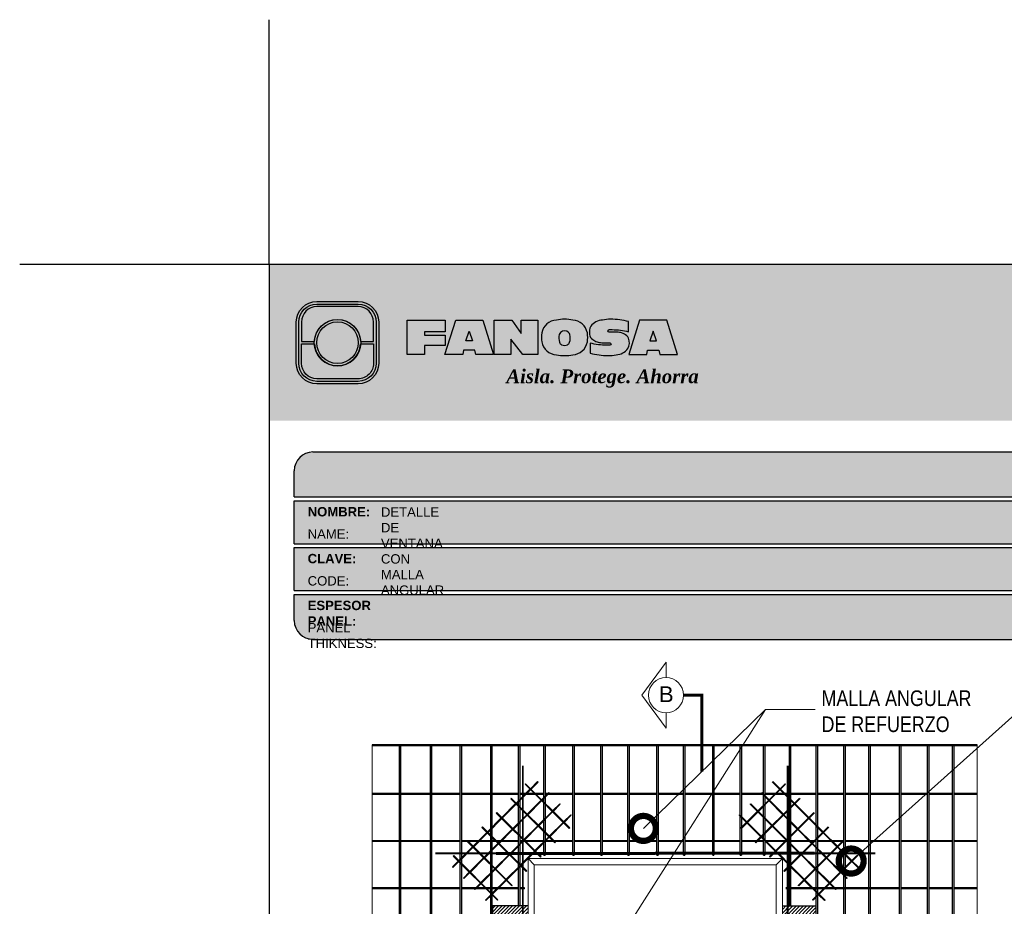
# Model space of a CAD drawing. Header units: millimetres. Extents: x 0 to 30, y 0 to 35.5.
# Tile 4 of 4: x 0 to 15.8, y 21.3 to 35.5. Entities that reach past the tile are written whole.
import ezdxf

# ---------------------------------------------------------------- set-up
doc = ezdxf.new("R2010")
doc.units = ezdxf.units.MM
for name, pattern in [('CENTER', [2, 1.25, -0.25, 0.25, -0.25]), ('CONTINUA', [0]), ('DASHED2', [9.524999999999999, 6.35, -3.175])]:
    doc.linetypes.add(name, pattern=pattern)
for name, color, linetype, lineweight in [('CONSTRUPANEL', 170, 'Continuous', 20), ('hatch', 252, 'Continuous', 0), ('LAMINA ACCESORIOS', 1, 'Continuous', 30), ('TEXTO', 7, 'DASHED2', 0), ('TEXTO CUADRO DATOS', 251, 'Continuous', 0)]:
    doc.layers.add(name, color=color, linetype=linetype, lineweight=lineweight)
doc.layers.add('CORTE', color=7, linetype='Continuous')
doc.styles.add('Erika', font='techl___.ttf', dxfattribs={"height": 0.25})
doc.styles.add('OUTLINE', font='arial.ttf', dxfattribs={"height": 0.2})
doc.styles.get("Standard").update_dxf_attribs({"font": 'arial.ttf'})
doc.dimstyles.new('Erika', dxfattribs={"dimtxt": 0.25, "dimasz": 0.8, "dimexe": 0.5, "dimexo": 0.5, "dimgap": 0, "dimtad": 0, "dimlfac": 0.1, "dimzin": 1, "dimdsep": 46, "dimtxsty": 'Erika', "dimblk": 'DOTSMALL', "dimcen": 2.5, "dimse1": 1, "dimse2": 1, "dimclrd": 252, "dimclre": 252, "dimclrt": 256, "dimadec": 0, "dimazin": 0, "dimtfac": 1, "dimtmove": 0, "dimatfit": 3, "dimldrblk": 'DOTSMALL', "dimfxl": 1, "dimlwd": 0, "dimlwe": 0, "dimarcsym": 0})

# ---------------------------------------------------------------- blocks, each defined once
blk = doc.blocks.new('_DotSmall')
at = {"color": 0, "linetype": 'ByBlock', "const_width": 0.5}
blk.add_lwpolyline([(-0.0625, 0, 1), (0.0625, 0, 1)], format="xyb", close=True, dxfattribs=at)
blk = doc.blocks.new('LOGO 1')
h = blk.add_hatch(color=7)
h.set_gradient(color1=(255, 255, 255), color2=(0, 0, 255), rotation=180, tint=1)
h.paths.add_polyline_path([(362.633524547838, 273.3012676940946), (362.633524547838, 270.8012676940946), (384.2235245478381, 270.8012676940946), (384.2235245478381, 273.3012676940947)])
at = {"true_color": 0xffffff}
h = blk.add_hatch(color=7, dxfattribs=at)
edge = h.paths.add_edge_path()
edge.add_arc((364.057378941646, 271.7212676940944), 0.3299999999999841, -89.99999999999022, 9.890754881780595e-12, ccw=False)
edge.add_line((364.0573789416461, 271.3912676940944), (363.3973789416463, 271.3912676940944))
edge.add_arc((363.3973789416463, 271.7212676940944), 0.3299999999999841, 179.9999999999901, 269.9999999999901, ccw=False)
edge.add_line((363.0673789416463, 271.7212676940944), (363.0673789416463, 272.3812676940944))
edge.add_arc((363.3973789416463, 272.3812676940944), 0.3299999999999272, 90, 180, ccw=False)
edge.add_line((363.3973789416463, 272.7112676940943), (364.0573789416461, 272.7112676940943))
edge.add_arc((364.0573789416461, 272.3812676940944), 0.3299999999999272, 0, 90, ccw=False)
edge.add_line((364.387378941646, 272.3812676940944), (364.387378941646, 271.7212676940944))
edge = h.paths.add_edge_path(flags=16)
edge.add_arc((364.0573789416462, 271.7212676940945), 0.2887500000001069, 269.9999999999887, 359.9999999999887, ccw=False)
edge.add_line((364.0573789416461, 271.4325176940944), (363.3973789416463, 271.4325176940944))
edge.add_arc((363.3973789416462, 271.7212676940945), 0.2887500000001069, 180.0000000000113, 270.0000000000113, ccw=False)
edge.add_line((363.1086289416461, 271.7212676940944), (363.1086289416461, 272.3812676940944))
edge.add_arc((363.3973789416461, 272.3812676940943), 0.28875000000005, 89.99999999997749, 179.9999999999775, ccw=False)
edge.add_line((363.3973789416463, 272.6700176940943), (364.0573789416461, 272.6700176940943))
edge.add_arc((364.0573789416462, 272.3812676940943), 0.28875000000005, 2.262368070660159e-11, 90.00000000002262, ccw=False)
edge.add_line((364.3461289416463, 272.3812676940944), (364.3461289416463, 271.7212676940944))
for color, points in [(30, [(364.0980555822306, 272.0718926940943), (364.3048789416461, 272.0718926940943), (364.3048789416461, 272.3812676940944, 0.4142135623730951), (364.0573789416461, 272.6287676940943), (363.3973789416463, 272.6287676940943, 0.4142135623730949), (363.1498789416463, 272.3812676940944), (363.1498789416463, 272.0718926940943), (363.3567023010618, 272.0718926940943, -0.9459053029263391)]), (170, [(364.3048789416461, 271.7212676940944), (364.3048789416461, 272.0306426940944), (364.0980555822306, 272.0306426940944, -0.9459053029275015), (363.3567023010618, 272.0306426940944), (363.1498789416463, 272.0306426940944), (363.1498789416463, 271.7212676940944, 0.4142135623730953), (363.3973789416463, 271.4737676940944), (364.057378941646, 271.4737676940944, 0.4142135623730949)])]:
    blk.add_hatch(color=color).paths.add_polyline_path(points)
h = blk.add_hatch(color=7, dxfattribs=at)
h.paths.add_polyline_path([(363.3561289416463, 272.0512676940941, 1), (364.0986289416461, 272.0512676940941, 1)])
h.paths.add_polyline_path([(364.0602079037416, 272.0512676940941, -1), (363.3945499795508, 272.0512676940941, -1)], flags=16)
h = blk.add_hatch(color=252)
h.set_gradient(color1=(132, 132, 132), rotation=70.00000000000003, tint=1, name='SPHERICAL')
h.paths.add_polyline_path([(364.0602079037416, 272.0512676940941, 1), (363.3945499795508, 272.0512676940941, 1)])
blk.add_hatch(color=7, dxfattribs=at).paths.add_polyline_path([(364.8420585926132, 272.4104305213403), (365.4501879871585, 272.4104305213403), (365.4501879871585, 272.2247109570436), (365.119665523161, 272.2247109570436), (365.119665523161, 272.1719110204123), (365.4501879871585, 272.1719110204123), (365.4501879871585, 272.00471122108), (365.119665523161, 272.00471122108), (365.119665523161, 271.8609844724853), (364.8420585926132, 271.8609844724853)])
h = blk.add_hatch(color=7, dxfattribs=at)
h.paths.add_polyline_path([(365.620750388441, 272.4104305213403), (365.4485062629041, 271.8609844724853), (365.7332546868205, 271.8609844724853), (365.7479187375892, 271.934277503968), (365.9266795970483, 271.934277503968), (365.9413436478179, 271.8609844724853), (366.2260920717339, 271.8609844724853), (366.0538479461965, 272.4104305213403)])
h.paths.add_polyline_path([(365.837299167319, 272.2366800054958), (365.8906148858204, 272.0814774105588), (365.7839834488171, 272.0814774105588)], flags=16)
h = blk.add_hatch(color=7, dxfattribs=at)
h.paths.add_polyline_path([(366.9358659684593, 272.4104305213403), (366.6709453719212, 272.4104305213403), (366.6709453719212, 272.1991139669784), (366.5221127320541, 272.4104305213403), (366.2395855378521, 272.4104305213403), (366.2395855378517, 271.8609844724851), (366.5045061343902, 271.8609844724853), (366.5045061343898, 272.1071001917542), (366.6947223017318, 271.8609844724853), (366.9358659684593, 271.8609844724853)])
h.paths.add_polyline_path([(367.4970415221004, 272.4140725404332, 0.09403921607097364), (367.2339520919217, 272.4140725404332, 0.3497782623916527), (367.0006865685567, 272.2074327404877, 0.09737279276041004), (367.0006865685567, 272.0639822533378, 0.3497782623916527), (367.2339520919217, 271.8573424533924, 0.09403921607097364), (367.4970415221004, 271.8573424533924, 0.3497782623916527), (367.7303070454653, 272.0639822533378, 0.09737279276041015), (367.7303070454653, 272.2074327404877, 0.3497782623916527)])
h.paths.add_polyline_path([(367.2999959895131, 272.2148320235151, -0.3799377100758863), (367.4309976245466, 272.2148320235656, -0.158874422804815), (367.4503779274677, 272.1817168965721, -0.1263576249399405), (367.44577155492, 272.0572845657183, -0.2142742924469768), (367.4126854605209, 272.0188340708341, -0.2226123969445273), (367.318308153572, 272.0188340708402, -0.2142742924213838), (367.2852220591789, 272.0572845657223, -0.1263576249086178), (367.2806156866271, 272.1817168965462, -0.1588744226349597)], flags=16)
h.paths.add_polyline_path([(368.0775589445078, 272.2601931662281), (368.1276424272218, 272.2601931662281, -0.05869489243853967), (368.3904870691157, 272.2278050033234), (368.3904870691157, 272.3881713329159, 0.06395994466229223), (368.1046346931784, 272.4264429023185, 0.04691611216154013), (367.9730899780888, 272.4140725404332, 0.2229690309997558), (367.7857619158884, 272.3139728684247, 0.1654172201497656), (367.7667124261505, 272.182419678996, 0.1952229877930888), (367.8161538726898, 272.1004656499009, 0.07724634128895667), (367.887655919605, 272.0635888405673, 0.08066867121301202), (367.9607834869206, 272.0517133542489), (368.0895714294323, 272.0517133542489, -1), (368.0895714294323, 272.0112218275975), (368.0394879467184, 272.0112218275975, -0.05869489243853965), (367.7766433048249, 272.0436099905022), (367.7766433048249, 271.8832436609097, 0.0639599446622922), (368.0624956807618, 271.8449720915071, 0.04691611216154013), (368.1940403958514, 271.8573424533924, 0.2229690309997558), (368.3813684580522, 271.9574421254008, 0.2091142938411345), (368.391184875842, 272.1225548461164, 0.1301021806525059), (368.3636451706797, 272.1610969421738, 0.09267767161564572), (368.2794744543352, 272.2078261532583, 0.08066867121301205), (368.2063468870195, 272.2197016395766), (368.0775589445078, 272.2197016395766, -1)])
h.paths.add_polyline_path([(369.0017330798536, 272.4104305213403), (368.5686355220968, 272.4104305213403), (368.3963913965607, 271.8609844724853), (368.6811398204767, 271.8609844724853), (368.6958038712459, 271.934277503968), (368.8745647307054, 271.934277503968), (368.8892287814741, 271.8609844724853), (369.1739772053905, 271.8609844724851)])
h.paths.add_polyline_path([(368.7851843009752, 272.2366800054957), (368.8385000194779, 272.0814774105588), (368.7318685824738, 272.0814774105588)], flags=16)
at = {"color": 7, "true_color": 0xffffff}
for points in [[(364.387378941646, 271.7212676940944, -0.414213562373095), (364.0573789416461, 271.3912676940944), (363.3973789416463, 271.3912676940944, -0.414213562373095), (363.0673789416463, 271.7212676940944), (363.0673789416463, 272.3812676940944, -0.414213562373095), (363.3973789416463, 272.7112676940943), (364.0573789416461, 272.7112676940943, -0.4142135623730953), (364.387378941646, 272.3812676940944)], [(364.3461289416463, 271.7212676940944, -0.4142135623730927), (364.0573789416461, 271.4325176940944), (363.3973789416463, 271.4325176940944, -0.4142135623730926), (363.1086289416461, 271.7212676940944), (363.1086289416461, 272.3812676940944, -0.414213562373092), (363.3973789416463, 272.6700176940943), (364.0573789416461, 272.6700176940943, -0.4142135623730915), (364.3461289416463, 272.3812676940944)], [(367.7303070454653, 272.2074327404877, 0.3497782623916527), (367.4970415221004, 272.4140725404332, 0.09403921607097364), (367.2339520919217, 272.4140725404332, 0.3497782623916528), (367.0006865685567, 272.2074327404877, 0.09737279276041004), (367.0006865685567, 272.0639822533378, 0.3497782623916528), (367.2339520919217, 271.8573424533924, 0.09403921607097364), (367.4970415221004, 271.8573424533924, 0.3497782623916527), (367.7303070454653, 272.0639822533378, 0.09737279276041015)], [(368.3637508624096, 272.1610094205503, 0.09280978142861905), (368.2794744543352, 272.2078261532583, 0.08066867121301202), (368.2063468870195, 272.2197016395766), (368.0775589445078, 272.2197016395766, -0.9999999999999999), (368.0775589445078, 272.2601931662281), (368.1276424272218, 272.2601931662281, -0.05869489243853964), (368.3904870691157, 272.2278050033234), (368.3904870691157, 272.3881713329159, 0.06395994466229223), (368.1046346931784, 272.4264429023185, 0.04691611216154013), (367.9730899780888, 272.4140725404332, 0.2229690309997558), (367.7857619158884, 272.3139728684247, 0.1654172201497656), (367.7667124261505, 272.182419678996, 0.1952229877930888), (367.8161538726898, 272.1004656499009, 0.07724634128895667), (367.887655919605, 272.0635888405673, 0.08066867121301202), (367.9607834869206, 272.0517133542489), (368.0895714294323, 272.0517133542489, -0.9999999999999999), (368.0895714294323, 272.0112218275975), (368.0394879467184, 272.0112218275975, -0.05869489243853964), (367.7766433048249, 272.0436099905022), (367.7766433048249, 271.8832436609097, 0.06395994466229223), (368.0624956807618, 271.8449720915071, 0.04691611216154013), (368.1940403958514, 271.8573424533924, 0.2229690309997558), (368.3813684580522, 271.9574421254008, 0.2091142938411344), (368.391184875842, 272.1225548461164, 0.1341802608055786)], [(367.2852220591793, 272.0572845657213, 0.2142742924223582), (367.318308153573, 272.0188340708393, 0.2226123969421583), (367.4126854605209, 272.0188340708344, 0.2142742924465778), (367.44577155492, 272.0572845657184, 0.1263576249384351), (367.4503779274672, 272.1817168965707, 0.1588744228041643), (367.4309976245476, 272.2148320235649, 0.379937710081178), (367.2999959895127, 272.2148320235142, 0.1588744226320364), (367.2806156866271, 272.1817168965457, 0.1263576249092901)]]:
    blk.add_lwpolyline(points, format="xyb", close=True, dxfattribs=at)
at = {"color": 30}
blk.add_lwpolyline([(364.3048789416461, 272.0718926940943), (364.3048789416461, 272.3812676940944, 0.414213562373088), (364.0573789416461, 272.6287676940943), (363.3973789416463, 272.6287676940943, 0.4142135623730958), (363.1498789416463, 272.3812676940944), (363.1498789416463, 272.0718926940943), (363.3567023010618, 272.0718926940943, -0.9459053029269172), (364.0980555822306, 272.0718926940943)], format="xyb", close=True, dxfattribs=at)
at = {"color": 7, "true_color": 0xffffff}
for points in [[(364.8420585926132, 272.4104305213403), (365.4501879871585, 272.4104305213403), (365.4501879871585, 272.2247109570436), (365.119665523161, 272.2247109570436), (365.119665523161, 272.1719110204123), (365.4501879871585, 272.1719110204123), (365.4501879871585, 272.00471122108), (365.119665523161, 272.00471122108), (365.119665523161, 271.8609844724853), (364.8420585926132, 271.8609844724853)], [(365.7332546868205, 271.8609844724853), (365.4485062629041, 271.8609844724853), (365.620750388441, 272.4104305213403), (366.0538479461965, 272.4104305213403), (366.2260920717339, 271.8609844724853), (365.9413436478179, 271.8609844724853), (365.9266795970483, 271.934277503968), (365.7479187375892, 271.934277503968)], [(366.5045061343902, 272.1071001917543), (366.5045061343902, 271.8609844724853), (366.2395855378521, 271.8609844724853), (366.2395855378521, 272.4104305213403), (366.5221127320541, 272.4104305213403), (366.6709453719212, 272.1991139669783), (366.6709453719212, 272.4104305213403), (366.9358659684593, 272.4104305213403), (366.9358659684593, 271.8609844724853), (366.6947223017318, 271.8609844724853)], [(368.8745647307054, 271.934277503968), (368.8892287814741, 271.8609844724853), (369.1739772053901, 271.8609844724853), (369.0017330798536, 272.4104305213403), (368.5686355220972, 272.4104305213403), (368.3963913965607, 271.8609844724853), (368.6811398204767, 271.8609844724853), (368.6958038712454, 271.934277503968)], [(365.7839834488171, 272.0814774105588), (365.837299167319, 272.2366800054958), (365.8906148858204, 272.0814774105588)], [(368.8385000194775, 272.0814774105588), (368.7851843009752, 272.2366800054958), (368.7318685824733, 272.0814774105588)]]:
    blk.add_lwpolyline(points, close=True, dxfattribs=at)
at = {"color": 170}
blk.add_lwpolyline([(363.3567023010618, 272.0306426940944, 0.9459053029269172), (364.0980555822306, 272.0306426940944), (364.3048789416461, 272.0306426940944), (364.3048789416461, 271.7212676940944, -0.4142135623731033), (364.0573789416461, 271.4737676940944), (363.3973789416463, 271.4737676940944, -0.414213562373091), (363.1498789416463, 271.7212676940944), (363.1498789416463, 272.0306426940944)], format="xyb", close=True, dxfattribs=at)
at = {"color": 7, "true_color": 0xffffff}
for radius in [0.3712499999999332, 0.332828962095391]:
    blk.add_circle((363.7273789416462, 272.0512676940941), radius, dxfattribs=at)
at = {"color": 254, "insert": (366.4315877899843, 271.623287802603), "char_height": 0.22, "width": 5.448476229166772, "attachment_point": 1}
blk.add_mtext('{\\fBookman Old Style|b1|i1|c0|p18;\\C255;\\c16777215;Aisla. Protege. Ahorra}', dxfattribs=at)

msp = doc.modelspace()

# ---------------------------------------------------------------- hatches: boundary and pattern name
at = {"true_color": 0xb3b3b3}
msp.add_hatch(color=253, dxfattribs=at).paths.add_polyline_path([(25.18824150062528, 27.87273601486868), (25.18824150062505, 28.2927360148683, 0.4142135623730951), (24.8882415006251, 28.59273601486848), (4.6982415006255, 28.59273601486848, 0.4142135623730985), (4.398241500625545, 28.29273601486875), (4.398241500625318, 27.87273601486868)])
h = msp.add_hatch(color=253, dxfattribs=at)
h.paths.add_polyline_path([(4.398241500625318, 27.81273601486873), (4.398241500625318, 27.12273601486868), (20.36773297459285, 27.12273601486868), (20.36773297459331, 27.81273601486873)])
h.paths.add_polyline_path([(20.36773297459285, 26.37273601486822), (20.36773297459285, 27.06273601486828), (4.398241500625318, 27.06273601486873), (4.398241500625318, 26.37273601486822)])
h.paths.add_polyline_path([(20.36773297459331, 25.59273601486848), (20.36773297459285, 26.31273601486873), (4.398241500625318, 26.31273601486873), (4.398241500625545, 25.89273601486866, 0.4142135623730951), (4.6982415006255, 25.59273601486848)])
h.paths.add_polyline_path([(20.42773297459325, 26.31273601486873), (20.42773297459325, 25.59273601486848), (24.8882415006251, 25.59273601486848, 0.4142135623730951), (25.18824150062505, 25.89273601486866), (25.18824150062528, 26.31273601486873)])
h.paths.add_polyline_path([(20.42773297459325, 27.06273601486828), (20.42773297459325, 26.37273601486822), (25.18824150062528, 26.37273601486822), (25.18824150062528, 27.06273601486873)])
h.paths.add_polyline_path([(20.42773297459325, 27.81273601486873), (20.42773297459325, 27.12273601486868), (25.18824150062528, 27.12273601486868), (25.18824150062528, 27.81273601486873)])
at = {"layer": 'hatch'}
h = msp.add_hatch(dxfattribs=at)
h.set_pattern_fill('ANSI31', color=256, scale=0.0125, style=0)
h.set_pattern_definition([(44.99999999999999, (-23.82038237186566, -0.8515439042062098), (-0.0280633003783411, 0.02806330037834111), [])])
h.paths.add_polyline_path([(8.146273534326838, 21.32401358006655), (7.579068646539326, 21.32401358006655), (7.579068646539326, 20.8574535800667), (8.146273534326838, 20.8574535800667), (8.146273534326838, 21.07754426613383), (7.868144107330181, 21.07754426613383, 0.2107437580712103), (7.694960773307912, 20.96131107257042), (7.672323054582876, 20.97563920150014, -0.1626865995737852), (7.812062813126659, 21.08962719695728, -0.138914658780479), (7.672323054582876, 21.18658256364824), (7.693016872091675, 21.20359807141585, 0.1785979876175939), (7.863461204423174, 21.10392289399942), (8.146273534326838, 21.10392289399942)])
h = msp.add_hatch(dxfattribs=at)
h.set_pattern_fill('ANSI31', color=256, scale=0.0125, style=0)
h.set_pattern_definition([(44.99999999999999, (-23.81857563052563, -0.8515439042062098), (-0.0280633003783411, 0.02806330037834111), [])])
h.paths.add_polyline_path([(12.75822831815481, 21.32401358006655), (12.22540270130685, 21.32401358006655), (12.22540270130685, 21.10392289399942), (12.50821503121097, 21.10392289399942, 0.1785979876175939), (12.67865936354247, 21.20359807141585), (12.69935318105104, 21.18658256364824, -0.1389146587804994), (12.55961342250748, 21.08962719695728, -0.1626865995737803), (12.69935318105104, 20.97563920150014), (12.67671546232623, 20.96131107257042, 0.2107437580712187), (12.5035321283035, 21.07754426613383), (12.22540270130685, 21.07754426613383), (12.22540270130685, 20.8574535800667), (12.75822831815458, 20.8574535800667)])

# ---------------------------------------------------------------- linework, layer by layer
at = {"color": 254, "true_color": 0xe3e3e3}
for q in [(3.998241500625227, 35.51411617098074), (5.016178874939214e-06, 31.59273601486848)]:
    msp.add_line((3.998241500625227, 31.59273601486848), q, dxfattribs=at)
at = {"color": 253, "true_color": 0xb3b3b3}
for p, q in [((4.6982415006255, 28.59273601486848), (24.8882415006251, 28.59273601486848)), ((4.398241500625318, 27.87273601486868), (4.398241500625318, 28.29273601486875)), ((4.398241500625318, 27.87273601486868), (25.18824150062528, 27.87273601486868)), ((4.398241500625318, 27.12273601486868), (4.398241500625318, 27.81273601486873)), ((4.398241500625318, 27.81273601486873), (20.36773297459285, 27.81273601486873)), ((4.398241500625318, 27.12273601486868), (20.36773297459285, 27.12273601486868)), ((4.398241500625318, 26.37273601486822), (4.398241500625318, 27.06273601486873)), ((4.398241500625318, 27.06273601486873), (20.36773297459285, 27.06273601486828)), ((4.398241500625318, 26.37273601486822), (20.36773297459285, 26.37273601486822)), ((4.398241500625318, 25.89273601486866), (4.398241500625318, 26.31273601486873)), ((4.398241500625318, 26.31273601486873), (20.36773297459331, 26.31273601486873)), ((4.6982415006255, 25.59273601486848), (20.36773297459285, 25.59273601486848))]:
    msp.add_line(p, q, dxfattribs=at)
at = {"linetype": 'CONTINUA'}
for p, q in [((7.577966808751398, 21.32401358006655), (7.577966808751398, 20.8574535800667)), ((8.14517169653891, 21.32401358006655), (7.577966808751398, 21.32401358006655)), ((12.22249412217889, 21.32401358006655), (12.75531973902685, 21.32401358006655)), ((12.75531973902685, 21.32401358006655), (12.75531973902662, 20.8574535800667))]:
    msp.add_line(p, q, dxfattribs=at)
at = {"color": 254, "true_color": 0xe3e3e3}
msp.add_lwpolyline([(3.998241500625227, 3.652736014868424), (25.58824150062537, 3.652736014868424), (25.58824150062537, 31.59273601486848), (3.998241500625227, 31.59273601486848)], close=True, dxfattribs=at)
at = {"color": 253, "true_color": 0xb3b3b3}
for centre, start, end in [((4.6982415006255, 28.29273601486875), 90, 180), ((4.6982415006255, 25.89273601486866), 180, 270)]:
    msp.add_arc(centre, 0.3, start, end, dxfattribs=at)
at = {"layer": 'CONSTRUPANEL', "linetype": 'Continuous'}
for p, q in [((5.64867159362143, 23.9046050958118), (5.64867159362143, 11.19871968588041)), ((15.34015747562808, 23.9046050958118), (15.34015747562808, 11.19871968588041))]:
    msp.add_line(p, q, dxfattribs=at)
at = {"layer": 'CONSTRUPANEL', "linetype": 'CONTINUA'}
for p, q in [((8.245171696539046, 21.98309449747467), (8.14517169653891, 22.08309449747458)), ((8.14517169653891, 15.73970050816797), (8.14517169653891, 22.08309449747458)), ((8.14517169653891, 22.08309449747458), (12.22249412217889, 22.08309449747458)), ((8.245171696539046, 21.98309449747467), (12.12249412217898, 21.98309449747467)), ((8.245171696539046, 15.83970050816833), (8.245171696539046, 21.98309449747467)), ((12.12249412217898, 21.98309449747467), (12.22249412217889, 22.08309449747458)), ((12.12249412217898, 15.83970050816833), (12.12249412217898, 21.98309449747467)), ((12.22249412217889, 15.73970050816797), (12.22249412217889, 22.08309449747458))]:
    msp.add_line(p, q, dxfattribs=at)
at = {"layer": 'CORTE', "color": 7, "lineweight": 15}
for p, q in [((10.35553601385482, 25.22776603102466), (9.96964111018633, 24.69928929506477)), ((10.35553601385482, 25.22776603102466), (9.96964111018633, 24.69928929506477)), ((10.35553601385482, 25.22776603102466), (10.35553601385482, 24.98053929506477)), ((10.35553601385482, 24.17081255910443), (9.96964111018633, 24.69928929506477)), ((10.35553601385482, 24.17081255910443), (9.96964111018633, 24.69928929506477)), ((10.35553601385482, 24.41803929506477), (10.35553601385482, 24.17081255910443))]:
    msp.add_line(p, q, dxfattribs=at)
at = {"layer": 'CORTE', "color": 7, "linetype": 'CENTER', "lineweight": 15, "ltscale": 0.5, "const_width": 0.05}
msp.add_lwpolyline([(10.93124048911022, 23.47287306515), (10.93124048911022, 24.69928929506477), (10.63678601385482, 24.69928929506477)], dxfattribs=at)
at = {"layer": 'CORTE', "color": 0, "lineweight": 15}
msp.add_circle((10.35553601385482, 24.69928929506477), 0.281249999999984, dxfattribs=at)
at = {"layer": 'LAMINA ACCESORIOS', "linetype": 'CONTINUA'}
for p, q in [((15.34015747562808, 23.9046050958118), (5.64867159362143, 23.9046050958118)), ((15.34015747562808, 23.89007065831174), (5.64867159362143, 23.89007065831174)), ((6.082432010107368, 23.89426543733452), (6.082432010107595, 11.19871968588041)), ((6.102809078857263, 23.89426543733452), (6.102809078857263, 11.19871968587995)), ((6.576691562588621, 23.89426543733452), (6.576691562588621, 11.19871968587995)), ((6.597068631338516, 23.89426543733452), (6.597068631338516, 11.19871968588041)), ((12.33679587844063, 22.18172123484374), (12.33679587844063, 23.89426543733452)), ((12.35445947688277, 22.18172123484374), (12.35445947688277, 23.89426543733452)), ((14.94627500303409, 11.19871968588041), (14.94627500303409, 23.89426543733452)), ((14.94627500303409, 23.89426543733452), (14.96665227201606, 23.89426543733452)), ((14.96665227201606, 23.89426543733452), (14.96665227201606, 11.19871968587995)), ((6.082432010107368, 23.12575129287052), (5.64867159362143, 23.12575129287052)), ((6.082432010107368, 23.11119610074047), (5.64867159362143, 23.11119610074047)), ((6.576691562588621, 23.12575129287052), (6.102809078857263, 23.12575129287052)), ((6.576691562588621, 23.11119610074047), (6.102809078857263, 23.11119610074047)), ((7.057360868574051, 23.12575129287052), (6.597068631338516, 23.12575129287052)), ((7.057360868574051, 23.11119610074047), (6.597068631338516, 23.11119610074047)), ((7.546415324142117, 23.12575129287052), (7.077738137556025, 23.12575129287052)), ((7.546415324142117, 23.11119610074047), (7.077738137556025, 23.11119610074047)), ((7.994715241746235, 23.12575129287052), (7.566792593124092, 23.12575129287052)), ((7.994715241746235, 23.11119610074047), (7.566792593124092, 23.11119610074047)), ((8.396438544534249, 23.12575129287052), (8.01509251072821, 23.12575129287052)), ((8.396438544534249, 23.11119610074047), (8.01509251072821, 23.11119610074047)), ((8.862204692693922, 23.12575129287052), (8.416815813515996, 23.12575129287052)), ((8.862204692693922, 23.11119610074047), (8.416815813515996, 23.11119610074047)), ((9.310504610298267, 23.12575129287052), (8.882581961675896, 23.12575129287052)), ((9.310504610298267, 23.11119610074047), (8.882581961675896, 23.11119610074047)), ((9.743848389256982, 23.12575129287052), (9.330881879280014, 23.12575129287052)), ((9.743848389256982, 23.11119610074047), (9.330881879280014, 23.11119610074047)), ((10.20710444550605, 23.12575129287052), (9.764225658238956, 23.12575129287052)), ((10.20710444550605, 23.11119610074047), (9.764225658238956, 23.11119610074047)), ((10.63793813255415, 23.12575129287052), (10.22748171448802, 23.12575129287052)), ((10.63793813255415, 23.11119610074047), (10.22748171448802, 23.11119610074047)), ((10.9639744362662, 23.12575129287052), (10.65831540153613, 23.12575129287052)), ((10.9639744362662, 23.11119610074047), (10.65831540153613, 23.11119610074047)), ((11.10336470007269, 23.12575129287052), (10.90788282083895, 23.12575129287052)), ((11.10336470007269, 23.11119610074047), (10.90788282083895, 23.11119610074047)), ((11.54618212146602, 23.12575129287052), (11.12374196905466, 23.12575129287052)), ((11.54618212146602, 23.11119610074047), (11.12374196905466, 23.11119610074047)), ((11.91879503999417, 23.12575129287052), (11.56655939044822, 23.12575129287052)), ((11.91879503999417, 23.11119610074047), (11.56655939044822, 23.11119610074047)), ((12.19243265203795, 23.12575129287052), (11.93917230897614, 23.12575129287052)), ((12.19243265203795, 23.11119610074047), (11.93917230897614, 23.11119610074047)), ((12.33798457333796, 23.12575129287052), (11.97992684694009, 23.12575129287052)), ((12.33798457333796, 23.11119610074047), (11.97992684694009, 23.11119610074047)), ((12.76299618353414, 23.12575129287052), (12.35836184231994, 23.12575129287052)), ((12.76299618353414, 23.11119610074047), (12.35836184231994, 23.11119610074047)), ((13.2054740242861, 23.12575129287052), (12.78337345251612, 23.12575129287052)), ((13.2054740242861, 23.11119610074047), (12.78337345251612, 23.11119610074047)), ((13.60719732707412, 23.12575129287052), (13.22585129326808, 23.12575129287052)), ((13.60719732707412, 23.11119610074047), (13.22585129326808, 23.11119610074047)), ((14.09625178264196, 23.12575129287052), (13.62757459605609, 23.12575129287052)), ((14.09625178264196, 23.11119610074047), (13.62757459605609, 23.11119610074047)), ((14.54455170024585, 23.12575129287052), (14.11662905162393, 23.12575129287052)), ((14.54455170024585, 23.11119610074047), (14.11662905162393, 23.11119610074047)), ((14.94627500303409, 23.12575129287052), (14.56492896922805, 23.12575129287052)), ((14.94627500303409, 23.11119610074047), (14.56492896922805, 23.11119610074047)), ((15.34015747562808, 23.12575129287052), (14.96665227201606, 23.12575129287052)), ((15.34015747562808, 23.11119610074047), (14.96665227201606, 23.11119610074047)), ((6.082432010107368, 22.36888130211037), (5.64867159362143, 22.36888130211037)), ((6.082432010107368, 22.35432610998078), (5.64867159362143, 22.35432610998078)), ((6.576691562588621, 22.36888130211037), (6.102809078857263, 22.36888130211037)), ((6.576691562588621, 22.35432610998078), (6.102809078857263, 22.35432610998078)), ((7.057360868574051, 22.36888130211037), (6.597068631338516, 22.36888130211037)), ((7.057360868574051, 22.35432610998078), (6.597068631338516, 22.35432610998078)), ((7.546415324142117, 22.36888130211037), (7.077738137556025, 22.36888130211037)), ((7.546415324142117, 22.35432610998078), (7.077738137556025, 22.35432610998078)), ((7.994715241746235, 22.36888130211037), (7.566792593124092, 22.36888130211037)), ((7.994715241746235, 22.35432610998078), (7.566792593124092, 22.35432610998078)), ((8.396438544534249, 22.36888130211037), (8.01509251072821, 22.36888130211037)), ((8.396438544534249, 22.35432610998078), (8.01509251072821, 22.35432610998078)), ((8.862204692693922, 22.36888130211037), (8.416815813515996, 22.36888130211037)), ((8.862204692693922, 22.35432610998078), (8.416815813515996, 22.35432610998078)), ((9.310504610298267, 22.36888130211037), (8.882581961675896, 22.36888130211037)), ((9.310504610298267, 22.35432610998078), (8.882581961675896, 22.35432610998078)), ((9.743848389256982, 22.36888130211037), (9.330881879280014, 22.36888130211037)), ((9.743848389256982, 22.35432610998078), (9.330881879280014, 22.35432610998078)), ((10.20710444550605, 22.36888130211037), (9.764225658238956, 22.36888130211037)), ((10.20710444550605, 22.35432610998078), (9.764225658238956, 22.35432610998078)), ((10.63793813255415, 22.36888130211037), (10.22748171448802, 22.36888130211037)), ((10.63793813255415, 22.35432610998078), (10.22748171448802, 22.35432610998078)), ((10.9639744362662, 22.36888130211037), (10.65831540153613, 22.36888130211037)), ((10.9639744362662, 22.35432610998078), (10.65831540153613, 22.35432610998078)), ((11.10336470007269, 22.36888130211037), (10.90788282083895, 22.36888130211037)), ((11.10336470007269, 22.35432610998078), (10.90788282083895, 22.35432610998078)), ((11.54618212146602, 22.36888130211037), (11.12374196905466, 22.36888130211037)), ((11.54618212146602, 22.35432610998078), (11.12374196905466, 22.35432610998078)), ((11.91879503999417, 22.36888130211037), (11.56655939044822, 22.36888130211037)), ((11.91879503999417, 22.35432610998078), (11.56655939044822, 22.35432610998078)), ((12.19243265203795, 22.36888130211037), (11.93917230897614, 22.36888130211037)), ((12.19243265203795, 22.35432610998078), (11.93917230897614, 22.35432610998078)), ((12.33798457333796, 22.36888130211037), (11.97992684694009, 22.36888130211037)), ((12.33798457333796, 22.35432610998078), (11.97992684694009, 22.35432610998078)), ((12.76299618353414, 22.36888130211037), (12.35836184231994, 22.36888130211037)), ((12.76299618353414, 22.35432610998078), (12.35836184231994, 22.35432610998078)), ((13.2054740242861, 22.36888130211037), (12.78337345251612, 22.36888130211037)), ((13.2054740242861, 22.35432610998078), (12.78337345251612, 22.35432610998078)), ((13.60719732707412, 22.36888130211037), (13.22585129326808, 22.36888130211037)), ((13.60719732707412, 22.35432610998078), (13.22585129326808, 22.35432610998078)), ((14.09625178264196, 22.36888130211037), (13.62757459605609, 22.36888130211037)), ((14.09625178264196, 22.35432610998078), (13.62757459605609, 22.35432610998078)), ((14.54455170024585, 22.36888130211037), (14.11662905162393, 22.36888130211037)), ((14.54455170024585, 22.35432610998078), (14.11662905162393, 22.35432610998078)), ((14.94627500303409, 22.36888130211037), (14.56492896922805, 22.36888130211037)), ((14.94627500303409, 22.35432610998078), (14.56492896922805, 22.35432610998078)), ((15.34015747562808, 22.36888130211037), (14.96665227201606, 22.36888130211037)), ((15.34015747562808, 22.35432610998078), (14.96665227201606, 22.35432610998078)), ((8.396438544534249, 22.13599822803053), (8.416815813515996, 22.13599822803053)), ((8.86220469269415, 22.13599822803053), (8.882581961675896, 22.13599822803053)), ((9.310504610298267, 22.13599822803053), (9.330881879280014, 22.13599822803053)), ((9.743848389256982, 22.13599822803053), (9.764225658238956, 22.13599822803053)), ((10.20710444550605, 22.13599822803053), (10.22748171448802, 22.13599822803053)), ((10.63793813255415, 22.13599822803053), (10.65831540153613, 22.13599822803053)), ((10.63793813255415, 22.13599822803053), (10.65831540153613, 22.13599822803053)), ((11.10336470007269, 22.13599822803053), (11.12374196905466, 22.13599822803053)), ((11.54618212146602, 22.13599822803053), (11.56655939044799, 22.13599822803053)), ((11.91879503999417, 22.13599822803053), (11.93917230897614, 22.13599822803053)), ((12.33679587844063, 21.32401358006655), (12.33679587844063, 22.15172123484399)), ((12.35445947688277, 21.32401358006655), (12.35445947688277, 22.15172123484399)), ((6.082432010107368, 21.61201131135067), (5.64867159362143, 21.61201131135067)), ((6.082432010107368, 21.59745611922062), (5.64867159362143, 21.59745611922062)), ((6.748174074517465, 21.61201131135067), (6.102809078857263, 21.61201131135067)), ((6.748174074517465, 21.59745611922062), (6.102809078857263, 21.59745611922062)), ((7.057360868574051, 21.61201131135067), (6.597068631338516, 21.61201131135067)), ((7.057360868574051, 21.59745611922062), (6.597068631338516, 21.59745611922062)), ((7.546415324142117, 21.61201131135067), (7.077738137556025, 21.61201131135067)), ((7.546415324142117, 21.59745611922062), (7.077738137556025, 21.59745611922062)), ((7.994715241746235, 21.61201131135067), (7.566792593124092, 21.61201131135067)), ((7.994715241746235, 21.59745611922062), (7.566792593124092, 21.59745611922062)), ((8.090799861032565, 21.61201131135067), (8.01509251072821, 21.61201131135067)), ((8.090799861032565, 21.59745611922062), (8.01509251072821, 21.59745611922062)), ((14.09625178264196, 21.61201131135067), (12.27539724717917, 21.61201131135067)), ((14.09625178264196, 21.59745611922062), (12.27539724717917, 21.59745611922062)), ((14.54455170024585, 21.61201131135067), (14.11662905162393, 21.61201131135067)), ((14.54455170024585, 21.59745611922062), (14.11662905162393, 21.59745611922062)), ((14.94627500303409, 21.61201131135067), (14.56492896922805, 21.61201131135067)), ((14.94627500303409, 21.59745611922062), (14.56492896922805, 21.59745611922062)), ((15.34015747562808, 21.61201131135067), (14.96665227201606, 21.61201131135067)), ((15.34015747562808, 21.59745611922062), (14.96665227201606, 21.59745611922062))]:
    msp.add_line(p, q, dxfattribs=at)
at = {"layer": 'LAMINA ACCESORIOS'}
for p, q in [((12.33679587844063, 23.89426543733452), (12.35445947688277, 23.89426543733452)), ((7.635389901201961, 22.18172123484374), (7.635389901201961, 22.15172123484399)), ((7.635389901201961, 22.18172123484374), (10.1838329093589, 22.18172123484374)), ((7.635389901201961, 22.15172123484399), (10.1838329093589, 22.15172123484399)), ((12.73227591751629, 22.18172123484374), (10.1838329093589, 22.18172123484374)), ((12.73227591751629, 22.15172123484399), (10.1838329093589, 22.15172123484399)), ((12.73227591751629, 22.18172123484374), (12.73227591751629, 22.15172123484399)), ((8.090799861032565, 21.59745611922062), (8.090799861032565, 21.61201131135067))]:
    msp.add_line(p, q, dxfattribs=at)
at = {"layer": 'LAMINA ACCESORIOS', "linetype": 'CONTINUA'}
for points in [[(7.057360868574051, 11.19871968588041), (7.057360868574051, 23.89426543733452), (7.077738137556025, 23.89426543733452), (7.077738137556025, 11.19871968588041)], [(7.546415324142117, 11.19871968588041), (7.546415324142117, 23.89426543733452), (7.566792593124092, 23.89426543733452), (7.566792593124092, 11.19871968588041)], [(7.994715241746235, 22.18172123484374), (7.994715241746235, 23.89426543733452), (8.01509251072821, 23.89426543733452), (8.01509251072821, 22.18172123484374)], [(8.396438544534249, 22.18172123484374), (8.396438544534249, 23.89426543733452), (8.416815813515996, 23.89426543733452), (8.416815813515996, 22.18172123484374)], [(8.86220469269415, 22.18172123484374), (8.86220469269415, 23.89426543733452), (8.882581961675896, 23.89426543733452), (8.882581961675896, 22.18172123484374)], [(9.310504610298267, 22.18172123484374), (9.310504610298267, 23.89426543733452), (9.330881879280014, 23.89426543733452), (9.330881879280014, 22.18172123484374)], [(9.743848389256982, 22.18172123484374), (9.743848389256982, 23.89426543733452), (9.764225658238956, 23.89426543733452), (9.764225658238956, 22.18172123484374)], [(10.20710444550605, 22.18172123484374), (10.20710444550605, 23.89426543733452), (10.22748171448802, 23.89426543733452), (10.22748171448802, 22.18172123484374)], [(10.63793813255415, 22.18172123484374), (10.63793813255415, 23.89426543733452), (10.65831540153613, 23.89426543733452), (10.65831540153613, 22.18172123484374)], [(11.10336470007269, 22.18172123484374), (11.10336470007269, 23.89426543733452), (11.12374196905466, 23.89426543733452), (11.12374196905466, 22.18172123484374)], [(11.54618212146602, 22.18172123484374), (11.54618212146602, 23.89426543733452), (11.56655939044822, 23.89426543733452), (11.56655939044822, 22.18172123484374)], [(11.91879503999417, 22.18172123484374), (11.91879503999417, 23.89426543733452), (11.93917230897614, 23.89426543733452), (11.93917230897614, 22.18172123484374)], [(12.76299618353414, 16.96534142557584), (12.76299618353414, 23.89426543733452), (12.78337345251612, 23.89426543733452), (12.78337345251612, 16.96534142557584)], [(13.2054740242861, 11.19871968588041), (13.2054740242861, 23.89426543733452), (13.22585129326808, 23.89426543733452), (13.22585129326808, 11.19871968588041)], [(13.60719732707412, 11.19871968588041), (13.60719732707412, 23.89426543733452), (13.62757459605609, 23.89426543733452), (13.62757459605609, 11.19871968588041)], [(14.09625178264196, 11.19871968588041), (14.09625178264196, 23.89426543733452), (14.11662905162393, 23.89426543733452), (14.11662905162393, 11.19871968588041)], [(14.54455170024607, 11.19871968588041), (14.54455170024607, 23.89426543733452), (14.56492896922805, 23.89426543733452), (14.56492896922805, 11.19871968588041)], [(7.994715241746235, 21.32401358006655), (7.994715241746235, 22.15172123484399)], [(8.01509251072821, 22.15172123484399), (8.01509251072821, 21.32401358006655)], [(8.396438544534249, 22.13599822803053), (8.396438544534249, 22.15172123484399)], [(8.416815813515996, 22.15172123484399), (8.416815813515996, 22.13599822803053)], [(8.86220469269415, 22.13599822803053), (8.86220469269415, 22.15172123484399)], [(8.882581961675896, 22.15172123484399), (8.882581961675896, 22.13599822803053)], [(9.310504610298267, 22.13599822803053), (9.310504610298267, 22.15172123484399)], [(9.330881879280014, 22.15172123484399), (9.330881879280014, 22.13599822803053)], [(9.743848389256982, 22.13599822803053), (9.743848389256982, 22.15172123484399)], [(9.764225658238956, 22.15172123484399), (9.764225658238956, 22.13599822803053)], [(10.20710444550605, 22.13599822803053), (10.20710444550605, 22.15172123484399)], [(10.22748171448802, 22.15172123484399), (10.22748171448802, 22.13599822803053)], [(10.63793813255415, 22.13599822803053), (10.63793813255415, 22.15172123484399)], [(10.65831540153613, 22.15172123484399), (10.65831540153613, 22.13599822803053)], [(11.10336470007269, 22.13599822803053), (11.10336470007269, 22.15172123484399)], [(11.12374196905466, 22.15172123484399), (11.12374196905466, 22.13599822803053)], [(11.54618212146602, 22.13599822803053), (11.54618212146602, 22.15172123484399)], [(11.56655939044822, 22.15172123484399), (11.56655939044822, 22.13599822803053)], [(11.91879503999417, 22.13599822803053), (11.91879503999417, 22.15172123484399)], [(11.93917230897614, 22.15172123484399), (11.93917230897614, 22.13599822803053)]]:
    msp.add_lwpolyline(points, dxfattribs=at)
at = {"layer": 'LAMINA ACCESORIOS', "const_width": 0.03000000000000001}
for points in [[(8.061544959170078, 14.25274445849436), (8.061544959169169, 17.77836172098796), (8.061544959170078, 23.57005054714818)], [(12.30612085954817, 14.82015421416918), (12.30612085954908, 17.77836172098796), (12.30612085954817, 23.57005054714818)], [(13.70945017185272, 22.16672123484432), (10.1838329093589, 22.16672123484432), (6.658215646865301, 22.16672123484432)]]:
    msp.add_lwpolyline(points, dxfattribs=at)
at = {"layer": 'LAMINA ACCESORIOS'}
for points in [[(8.176107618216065, 23.19236826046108), (7.955136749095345, 22.97139739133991)], [(8.19378528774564, 23.19236826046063), (8.30795357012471, 23.30653654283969), (8.299114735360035, 23.3153753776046), (8.184946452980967, 23.20120709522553)], [(12.17388053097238, 23.19236826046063), (12.05971224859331, 23.30653654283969), (12.06855108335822, 23.3153753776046), (12.18271936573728, 23.20120709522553)], [(12.19155820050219, 23.19236826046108), (12.41252906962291, 22.97139739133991)], [(7.963975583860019, 22.962558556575), (8.184946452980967, 23.18352942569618)], [(8.37056198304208, 23.01559156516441), (8.484730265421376, 23.12975984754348), (8.475891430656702, 23.13859868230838), (8.361723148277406, 23.02443039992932)], [(11.99710383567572, 23.01559156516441), (11.88293555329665, 23.12975984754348), (11.89177438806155, 23.13859868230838), (12.00594267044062, 23.02443039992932)], [(12.403690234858, 22.962558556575), (12.18271936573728, 23.18352942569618)], [(7.946297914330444, 22.962558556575), (7.725327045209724, 22.74158768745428)], [(7.734165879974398, 22.73274885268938), (7.955136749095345, 22.95371972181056)], [(8.352884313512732, 23.01559156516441), (8.131913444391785, 22.79462069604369)], [(8.140752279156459, 22.78578186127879), (8.361723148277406, 23.00675273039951)], [(8.547338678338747, 22.83881486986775), (8.661506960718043, 22.95298315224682), (8.652668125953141, 22.96182198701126), (8.538499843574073, 22.84765370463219)], [(11.82032714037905, 22.83881486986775), (11.70615885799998, 22.95298315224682), (11.71499769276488, 22.96182198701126), (11.82916597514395, 22.84765370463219)], [(12.22691353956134, 22.78578186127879), (12.00594267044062, 23.00675273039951)], [(12.01478150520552, 23.01559156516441), (12.23575237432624, 22.79462069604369)], [(12.63349993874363, 22.73274885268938), (12.41252906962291, 22.95371972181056)], [(12.42136790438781, 22.962558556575), (12.64233877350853, 22.74158768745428)], [(7.716488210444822, 22.73274885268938), (7.495517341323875, 22.51177798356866)], [(7.504356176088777, 22.50293914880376), (7.725327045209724, 22.72391001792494)], [(8.285193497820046, 22.18172123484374), (7.645777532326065, 22.82113720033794), (7.636938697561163, 22.81229836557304), (8.26751582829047, 22.18172123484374)], [(8.12307460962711, 22.78578186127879), (7.902103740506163, 22.56481099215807)], [(7.910942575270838, 22.55597215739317), (8.131913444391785, 22.77694302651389)], [(8.529661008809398, 22.83881486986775), (8.308690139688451, 22.61784400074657)], [(8.317528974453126, 22.60900516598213), (8.538499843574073, 22.82997603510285)], [(8.724115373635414, 22.66203817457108), (8.838283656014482, 22.77620645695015), (8.829444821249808, 22.78504529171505), (8.71527653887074, 22.67087700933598)], [(11.64355044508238, 22.66203817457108), (11.52938216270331, 22.77620645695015), (11.53822099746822, 22.78504529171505), (11.65238927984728, 22.67087700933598)], [(12.05013684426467, 22.60900516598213), (11.82916597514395, 22.82997603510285)], [(11.83800480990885, 22.83881486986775), (12.05897567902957, 22.61784400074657)], [(12.08247232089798, 22.18172123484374), (12.72188828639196, 22.82113720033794), (12.73072712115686, 22.81229836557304), (12.10014999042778, 22.18172123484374)], [(12.45672324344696, 22.55597215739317), (12.23575237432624, 22.77694302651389)], [(12.24459120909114, 22.78578186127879), (12.46556207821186, 22.56481099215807)], [(12.86330964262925, 22.50293914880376), (12.64233877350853, 22.72391001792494)], [(12.65117760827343, 22.73274885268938), (12.87214847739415, 22.51177798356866)], [(7.825574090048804, 22.18172123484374), (7.415967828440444, 22.59132749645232), (7.407128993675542, 22.58248866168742), (7.807896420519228, 22.18172123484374)], [(8.299851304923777, 22.60900516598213), (8.07888043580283, 22.38803429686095)], [(8.087719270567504, 22.3791954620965), (8.308690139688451, 22.60016633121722)], [(8.706437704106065, 22.66203817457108), (8.485466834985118, 22.44106730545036)], [(8.494305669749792, 22.43222847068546), (8.71527653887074, 22.65319933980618)], [(11.873360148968, 22.43222847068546), (11.65238927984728, 22.65319933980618)], [(11.66122811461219, 22.66203817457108), (11.88219898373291, 22.44106730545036)], [(12.27994654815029, 22.3791954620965), (12.05897567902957, 22.60016633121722)], [(12.06781451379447, 22.60900516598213), (12.28878538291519, 22.38803429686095)], [(12.54209172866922, 22.18172123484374), (12.95169799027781, 22.59132749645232), (12.96053682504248, 22.58248866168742), (12.55976939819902, 22.18172123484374)], [(7.486678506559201, 22.50293914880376), (7.265707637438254, 22.28196827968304)], [(7.274546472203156, 22.27312944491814), (7.495517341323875, 22.49410031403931)], [(7.893264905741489, 22.55597215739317), (7.672294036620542, 22.33500128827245)], [(7.681132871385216, 22.32616245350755), (7.902103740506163, 22.54713332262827)], [(8.476628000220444, 22.43222847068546), (8.255657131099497, 22.21125760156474)], [(8.264495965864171, 22.20241876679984), (8.485466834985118, 22.42338963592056)], [(12.10316985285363, 22.20241876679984), (11.88219898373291, 22.42338963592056)], [(11.89103781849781, 22.43222847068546), (12.11200868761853, 22.21125760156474)], [(12.68653294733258, 22.32616245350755), (12.46556207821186, 22.54713332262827)], [(12.47440091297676, 22.55597215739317), (12.69537178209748, 22.33500128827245)], [(13.09311934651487, 22.27312944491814), (12.87214847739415, 22.49410031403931)], [(12.88098731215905, 22.50293914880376), (13.10195818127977, 22.28196827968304)], [(7.25686880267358, 22.27312944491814), (7.035897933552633, 22.05215857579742)], [(7.044736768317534, 22.04331974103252), (7.265707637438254, 22.26429061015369)], [(7.663455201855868, 22.32616245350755), (7.442484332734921, 22.10519158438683)], [(7.451323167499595, 22.09635274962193), (7.672294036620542, 22.31732361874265)], [(8.070041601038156, 22.3791954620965), (7.872567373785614, 22.18172123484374)], [(7.89024504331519, 22.18172123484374), (8.07888043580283, 22.3703566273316)], [(12.47742077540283, 22.18172123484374), (12.28878538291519, 22.3703566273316)], [(12.2976242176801, 22.3791954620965), (12.49509844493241, 22.18172123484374)], [(12.9163426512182, 22.09635274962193), (12.69537178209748, 22.31732361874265)], [(12.70421061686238, 22.32616245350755), (12.9251814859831, 22.10519158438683)], [(13.32292905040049, 22.04331974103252), (13.10195818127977, 22.26429061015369)], [(13.11079701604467, 22.27312944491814), (13.33176788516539, 22.05215857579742)], [(7.433645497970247, 22.09635274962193), (7.2126746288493, 21.87538188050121)], [(7.221513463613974, 21.86654304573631), (7.442484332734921, 22.08751391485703)], [(7.840231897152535, 22.14938575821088), (7.619261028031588, 21.92841488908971)], [(7.628099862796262, 21.91957605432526), (7.849070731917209, 22.14054692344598)], [(7.837896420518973, 22.15172123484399), (8.114235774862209, 21.87538188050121), (8.12307460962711, 21.88422071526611), (7.855574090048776, 22.15172123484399)], [(7.857909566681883, 22.14938575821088), (7.860245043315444, 22.15172123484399)], [(8.196120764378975, 22.15172123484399), (8.025847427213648, 21.98144789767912)], [(8.03468626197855, 21.97260906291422), (8.21379843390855, 22.15172123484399)], [(8.246818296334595, 22.20241876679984), (8.22612076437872, 22.18172123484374)], [(8.243798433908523, 22.18172123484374), (8.255657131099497, 22.19357993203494)], [(8.297515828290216, 22.15172123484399), (8.34404547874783, 22.10519158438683), (8.352884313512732, 22.11403041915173), (8.315193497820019, 22.15172123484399)], [(12.07014999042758, 22.15172123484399), (12.02362033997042, 22.10519158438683), (12.01478150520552, 22.11403041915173), (12.052472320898, 22.15172123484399)], [(12.1238673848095, 22.18172123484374), (12.11200868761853, 22.19357993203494)], [(12.12084752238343, 22.20241876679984), (12.14154505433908, 22.18172123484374)], [(12.33297955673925, 21.97260906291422), (12.15386738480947, 22.15172123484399)], [(12.17154505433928, 22.15172123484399), (12.34181839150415, 21.98144789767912)], [(12.52976939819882, 22.15172123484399), (12.25343004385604, 21.87538188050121), (12.24459120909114, 21.88422071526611), (12.51209172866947, 22.15172123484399)], [(12.50975625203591, 22.14938575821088), (12.50742077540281, 22.15172123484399)], [(12.73956595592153, 21.91957605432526), (12.51859508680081, 22.14054692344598)], [(12.52743392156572, 22.14938575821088), (12.74840479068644, 21.92841488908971)], [(13.14615235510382, 21.86654304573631), (12.9251814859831, 22.08751391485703)], [(12.934020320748, 22.09635274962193), (13.15499118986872, 21.87538188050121)], [(7.027059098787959, 22.04331974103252), (6.932041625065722, 21.94830226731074), (6.940880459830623, 21.93946343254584), (7.035897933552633, 22.03448090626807)], [(8.017008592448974, 21.97260906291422), (7.796037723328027, 21.7516381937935)], [(7.804876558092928, 21.7427993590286), (8.025847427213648, 21.96377022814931)], [(12.56278926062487, 21.7427993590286), (12.34181839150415, 21.96377022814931)], [(12.35065722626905, 21.97260906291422), (12.57162809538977, 21.7516381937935)], [(13.34060671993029, 22.04331974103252), (13.43562419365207, 21.94830226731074), (13.4267853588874, 21.93946343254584), (13.33176788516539, 22.03448090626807)], [(7.203835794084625, 21.86654304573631), (7.108818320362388, 21.77152557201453), (7.11765715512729, 21.76268673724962), (7.2126746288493, 21.85770421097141)], [(7.610422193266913, 21.91957605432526), (7.389451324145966, 21.69860518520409)], [(7.39829015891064, 21.68976635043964), (7.619261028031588, 21.91073721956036)], [(12.96937565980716, 21.68976635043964), (12.74840479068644, 21.91073721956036)], [(12.75724362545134, 21.91957605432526), (12.97821449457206, 21.69860518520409)], [(13.16383002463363, 21.86654304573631), (13.25884749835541, 21.77152557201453), (13.25000866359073, 21.76268673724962), (13.15499118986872, 21.85770421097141)], [(7.380612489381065, 21.68976635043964), (7.285595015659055, 21.5947488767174), (7.294433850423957, 21.5859100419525), (7.389451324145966, 21.68092751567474)], [(7.787198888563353, 21.7427993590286), (7.566228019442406, 21.52182848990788)], [(7.575066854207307, 21.51298965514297), (7.796037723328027, 21.73396052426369)], [(12.79259896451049, 21.51298965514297), (12.57162809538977, 21.73396052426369)], [(12.58046693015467, 21.7427993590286), (12.80143779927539, 21.52182848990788)], [(12.98705332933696, 21.68976635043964), (13.08207080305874, 21.5947488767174), (13.07323196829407, 21.5859100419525), (12.97821449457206, 21.68092751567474)], [(7.557389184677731, 21.51298965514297), (7.462371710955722, 21.41797218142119), (7.471210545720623, 21.40913334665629), (7.566228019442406, 21.50415082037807)], [(12.81027663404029, 21.51298965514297), (12.9052941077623, 21.41797218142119), (12.89645527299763, 21.40913334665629), (12.80143779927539, 21.50415082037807)]]:
    msp.add_lwpolyline(points, dxfattribs=at)
for points in [[(8.803664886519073, 22.56481099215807), (8.812503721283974, 22.57364982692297), (8.105396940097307, 23.28075660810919), (8.096558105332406, 23.27191777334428)], [(11.56400093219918, 22.56481099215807), (11.55516209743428, 22.57364982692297), (12.26226887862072, 23.28075660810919), (12.27110771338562, 23.27191777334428)], [(8.573855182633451, 22.33500128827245), (8.582694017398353, 22.34384012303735), (7.875587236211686, 23.05094690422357), (7.866748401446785, 23.04210806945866)], [(11.7938106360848, 22.33500128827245), (11.7849718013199, 22.34384012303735), (12.49207858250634, 23.05094690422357), (12.50091741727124, 23.04210806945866)], [(7.884426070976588, 21.64557217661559), (7.893264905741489, 21.65441101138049), (7.186158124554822, 22.3615177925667), (7.177319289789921, 22.3526789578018)], [(12.48323974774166, 21.64557217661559), (12.47440091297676, 21.65441101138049), (13.18150769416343, 22.3615177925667), (13.1903465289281, 22.3526789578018)], [(7.654616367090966, 21.41576247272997), (7.663455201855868, 21.42460130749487), (6.956348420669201, 22.13170808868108), (6.947509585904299, 22.12286925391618)], [(12.71304945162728, 21.41576247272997), (12.70421061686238, 21.42460130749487), (13.41131739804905, 22.13170808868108), (13.42015623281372, 22.12286925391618)]]:
    msp.add_lwpolyline(points, close=True, dxfattribs=at)

# ---------------------------------------------------------------- block references
msp.add_blockref('LOGO 1', (-358.6352830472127, -241.7085316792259))

# ---------------------------------------------------------------- texts
at = {"layer": 'CORTE', "color": 7, "lineweight": 15, "style": 'OUTLINE'}
msp.add_text('B', height=0.2531248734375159, dxfattribs=at).set_placement((10.24259299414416, 24.58772779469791))
at = {"layer": 'TEXTO', "linetype": 'ByBlock', "lineweight": 0, "insert": (12.84712037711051, 24.77581490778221), "char_height": 0.25, "attachment_point": 1, "style": 'Erika'}
msp.add_mtext('MALLA ANGULAR\\PDE REFUERZO ', dxfattribs=at)
at = {"layer": 'TEXTO CUADRO DATOS', "char_height": 0.15, "width": 0.003231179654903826, "attachment_point": 1}
for s, insert in [('{\\fArial|b1|i0|c0|p34;NOMBRE:}', (4.614243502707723, 27.71127033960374)), ('{\\fArial|b0|i0|c0|p34;DETALLE DE VENTANA CON MALLA ANGULAR}', (5.78829355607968, 27.70615437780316)), ('{\\fArial|b0|i0|c0|p34;NAME:}', (4.614243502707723, 27.35459726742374)), ('{\\fArial|b1|i0|c0|p34;CLAVE:}', (4.614243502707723, 26.96127033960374)), ('{\\fArial|b0|i0|c0|p34;CODE:}', (4.614243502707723, 26.60459726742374)), ('{\\fArial|b1|i0|c0|p34;ESPESOR PANEL:}', (4.614243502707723, 26.21127033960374)), ('{\\fArial|b0|i0|c0|p34;PANEL THIKNESS:}', (4.614243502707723, 25.85459726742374))]:
    msp.add_mtext(s, dxfattribs=dict(at, insert=insert))

# ---------------------------------------------------------------- leaders
at = {"layer": 'TEXTO', "linetype": 'ByBlock', "lineweight": 0}
for points in [[(7.802058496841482, 17.94386532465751), (11.94768663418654, 24.47241344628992), (12.74768663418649, 24.47241344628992)], [(9.992870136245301, 22.56607818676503), (11.94768663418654, 24.47241344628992), (12.74768663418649, 24.47241344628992)], [(13.32292905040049, 22.04331974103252), (16.09792118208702, 24.52706133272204), (16.8979211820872, 24.52706133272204)]]:
    msp.add_leader(points, dimstyle='Erika', override={"dimgap": 0, "dimtad": 0}, dxfattribs=at)

doc.saveas('drawing.dxf')
